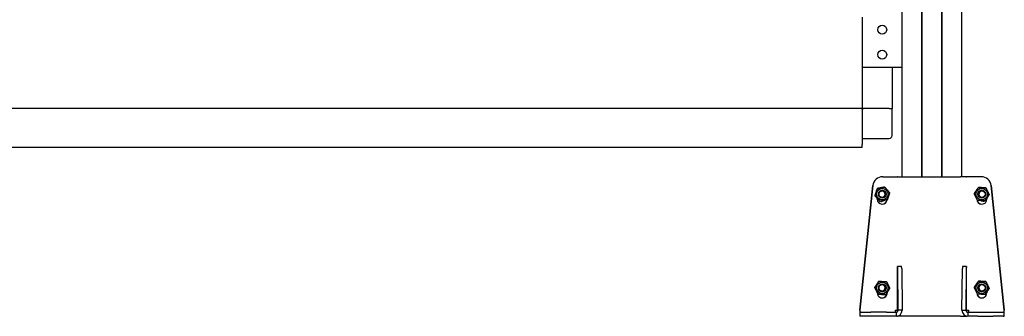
# Model space of a CAD drawing. Header units: millimetres. Extents: x 2512 to 4677, y 3159 to 5883.
# Tile 5 of 6: x 3689 to 4677, y 3820 to 4118. Entities that reach past the tile are written whole.
import ezdxf

# ---------------------------------------------------------------- set-up
doc = ezdxf.new("R2010")
doc.units = ezdxf.units.MM
doc.header["$LTSCALE"] = 25
doc.layers.add('VISIBILE', color=7, linetype='Continuous', lineweight=30)

msp = doc.modelspace()

# ---------------------------------------------------------------- linework, layer by layer
at = {"layer": 'VISIBILE'}
for p, q in [((4574.39, 3960.34), (4574.39, 5820.34)), ((4594.19, 3960.34), (4594.19, 5820.34)), ((4594.39, 3960.34), (4594.39, 5820.34)), ((4594.59, 3960.34), (4594.59, 5820.34)), ((4614.19, 3960.34), (4614.19, 5820.34)), ((4614.39, 3960.34), (4614.39, 5820.34)), ((4614.59, 3960.34), (4614.59, 5820.34)), ((4634.39, 3960.34), (4634.39, 5820.34)), ((4534.39, 4120.34), (4534.39, 4070.34)), ((4534.39, 4070.34), (4574.39, 4070.34)), ((4534.39, 4070.34), (4534.39, 4028.65)), ((4564.39, 4070.34), (4564.39, 4028.65)), ((4534.39, 4028.65), (3624.39, 4028.65)), ((4534.39, 4027.94), (4534.39, 4028.65)), ((4534.39, 4028.65), (4535.1, 4028.65)), ((4535.1, 4027.94), (4534.39, 4028.65)), ((4534.39, 4027.94), (4534.39, 4001.65)), ((4535.1, 4027.94), (4534.39, 4027.94)), ((4534.39, 4025.65), (4534.39, 3992.65)), ((4561.39, 4028.65), (4535.1, 4028.65)), ((4535.1, 4028.65), (4535.1, 4027.94)), ((4561.39, 4028.65), (4537.39, 4028.65)), ((4561.39, 4028.65), (4564.39, 4028.65)), ((4561.39, 4028.65), (4564.39, 4028.65)), ((4564.39, 4001.65), (4564.39, 4028.65)), ((4534.39, 3998.65), (4561.39, 3998.65)), ((4534.39, 3989.65), (3624.39, 3989.65)), ((4534.39, 3989.65), (4534.39, 3992.65)), ((4554.98, 3960.34), (4554.91, 3960.34)), ((4554.98, 3960.34), (4567.39, 3960.34)), ((4567.39, 3960.34), (4569.43, 3960.34)), ((4569.76, 3960.34), (4569.43, 3960.34)), ((4569.76, 3960.34), (4575.76, 3960.34)), ((4575.76, 3960.34), (4633.03, 3960.34)), ((4639.03, 3960.34), (4633.03, 3960.34)), ((4639.03, 3960.34), (4639.36, 3960.34)), ((4641.39, 3960.34), (4639.36, 3960.34)), ((4653.8, 3960.34), (4641.39, 3960.34)), ((4653.87, 3960.34), (4653.8, 3960.34)), ((4531.83, 3826.34), (4544.97, 3951.39)), ((4545.04, 3951.39), (4531.9, 3826.34)), ((4549.44, 3948.47), (4549.52, 3948.47)), ((4556.79, 3949.96), (4556.88, 3949.96)), ((4651.08, 3949.58), (4651, 3949.58)), ((4658.57, 3949.07), (4658.48, 3949.07)), ((4676.89, 3826.34), (4663.75, 3951.39)), ((4663.82, 3951.39), (4676.96, 3826.34)), ((4547.05, 3941.35), (4547.13, 3941.35)), ((4549.39, 3937.84), (4549.39, 3938.69)), ((4549.39, 3938.57), (4549.82, 3938.21)), ((4552.02, 3935.73), (4552.1, 3935.73)), ((4552.61, 3935.83), (4553.04, 3935.46)), ((4553.04, 3935.46), (4556.01, 3936.52)), ((4553.04, 3935.46), (4553.11, 3935.46)), ((4649.4, 3937.84), (4649.4, 3938.05)), ((4649.47, 3937.91), (4649.47, 3937.84)), ((4649.52, 3937.15), (4649.88, 3937.09)), ((4653.61, 3936.37), (4656.86, 3935.76)), ((4656.86, 3935.76), (4656.78, 3935.76)), ((4656.86, 3935.76), (4657.18, 3936.13)), ((4657.68, 3936.1), (4657.59, 3936.1)), ((4659.4, 3938.64), (4659.4, 3937.84)), ((4661.87, 3942.33), (4661.78, 3942.33)), ((4569.86, 3826.34), (4569.86, 3870.34)), ((4569.86, 3870.34), (4569.88, 3870.34)), ((4573.88, 3870.34), (4569.88, 3870.34)), ((4570.37, 3826.34), (4569.94, 3868.34)), ((4573.94, 3868.34), (4574.37, 3826.34)), ((4634.42, 3826.34), (4634.84, 3868.34)), ((4638.9, 3870.34), (4634.9, 3870.34)), ((4638.84, 3868.34), (4638.42, 3826.34)), ((4638.93, 3870.34), (4638.9, 3870.34)), ((4638.93, 3826.34), (4638.93, 3870.34)), ((4550.99, 3855.53), (4551.07, 3855.53)), ((4651.08, 3855.58), (4651, 3855.58)), ((4658.57, 3855.07), (4658.48, 3855.07)), ((4546.91, 3849.22), (4547, 3849.22)), ((4661.87, 3848.33), (4661.78, 3848.33)), ((4549.39, 3843.84), (4549.39, 3844.36)), ((4549.39, 3844.29), (4550.21, 3842.61)), ((4550.21, 3842.61), (4550.29, 3842.61)), ((4550.33, 3842.54), (4550.41, 3842.54)), ((4554.02, 3842.35), (4557.7, 3842.1)), ((4557.7, 3842.1), (4557.74, 3842.16)), ((4557.7, 3842.1), (4557.77, 3842.1)), ((4557.82, 3842.16), (4557.91, 3842.16)), ((4559.32, 3843.84), (4559.32, 3844.33)), ((4559.39, 3844.43), (4559.39, 3843.84)), ((4649.4, 3843.84), (4649.4, 3844.05)), ((4649.47, 3843.91), (4649.47, 3843.84)), ((4657.68, 3842.1), (4657.59, 3842.1)), ((4657.69, 3842.1), (4657.68, 3842.1)), ((4657.68, 3842.1), (4657.69, 3842.1)), ((4657.69, 3842.1), (4658.59, 3843.45)), ((4659.4, 3844.64), (4659.4, 3843.84)), ((4531.83, 3826.34), (4531.9, 3826.34)), ((4567.39, 3826.34), (4569.43, 3826.34)), ((4569.43, 3826.34), (4569.43, 3825.1)), ((4569.86, 3826.34), (4569.86, 3826.34)), ((4574.37, 3826.34), (4570.37, 3826.34)), ((4634.42, 3826.34), (4638.42, 3826.34)), ((4638.92, 3826.34), (4638.93, 3826.34)), ((4639.36, 3825.1), (4639.36, 3826.34)), ((4639.36, 3826.34), (4641.39, 3826.34)), ((4676.89, 3826.34), (4676.96, 3826.34)), ((4532.87, 3824.34), (4531.93, 3824.34)), ((4532.87, 3820.34), (4531.93, 3820.34)), ((4532.87, 3824.34), (4543.05, 3824.34)), ((4543.05, 3820.34), (4532.87, 3820.34)), ((4558.54, 3824.34), (4543.05, 3824.34)), ((4558.54, 3820.34), (4543.05, 3820.34)), ((4558.54, 3824.34), (4568.37, 3824.34)), ((4568.37, 3820.34), (4558.54, 3820.34)), ((4568.37, 3824.34), (4568.37, 3820.34)), ((4569.43, 3820.44), (4569.43, 3820.34)), ((4569.43, 3820.34), (4569.76, 3820.34)), ((4575.76, 3820.34), (4569.76, 3820.34)), ((4633.03, 3820.34), (4575.76, 3820.34)), ((4633.03, 3820.34), (4639.03, 3820.34)), ((4639.36, 3820.34), (4639.03, 3820.34)), ((4639.36, 3820.34), (4639.36, 3820.44)), ((4640.42, 3824.34), (4650.24, 3824.34)), ((4640.42, 3824.34), (4640.42, 3820.34)), ((4650.24, 3820.34), (4640.42, 3820.34)), ((4650.24, 3824.34), (4665.74, 3824.34)), ((4650.24, 3820.34), (4665.74, 3820.34)), ((4665.74, 3824.34), (4675.91, 3824.34)), ((4675.91, 3820.34), (4665.74, 3820.34)), ((4675.91, 3824.34), (4676.85, 3824.34)), ((4675.91, 3820.34), (4676.85, 3820.34))]:
    msp.add_line(p, q, dxfattribs=at)
for centre in [(4554.39, 4107.84), (4554.39, 4082.84)]:
    msp.add_circle(centre, 4.5, dxfattribs=at)
msp.add_arc((4561.39, 4001.65), 3, 270, 0, dxfattribs=at)
for centre, major_axis, ratio, start_param, end_param in [((4554.91, 3950.34), (0, 10), 0.999848, 0, 1.466077), ((4554.98, 3950.34), (0, 10), 0.999848, 0, 1.466077), ((4653.8, 3950.34), (0, 10), 0.999848, 4.817109, 6.283185), ((4653.87, 3950.34), (0, 10), 0.999848, 4.817109, 6.283185), ((4554.04, 3942.84), (0, 3.23), 0.999848, 3.013883, 6.410895), ((4654.75, 3942.84), (0, -3.23), 0.999848, 3.013883, 6.410895), ((4554.39, 3937.84), (0, -5), 0.999848, 4.712389, 7.72404), ((4554.32, 3937.84), (0, -5), 0.999848, 0.006982, 1.437905), ((4654.4, 3937.84), (0, -5), 0.999848, 4.712389, 7.853982), ((4654.47, 3937.84), (0, -5), 0.999848, 4.712389, 6.276203), ((4569.88, 3866.34), (0, 4), 0.017452, 5.235988, 6.283185), ((4573.88, 3866.34), (0, 4), 0.017452, 5.235988, 6.283185), ((4634.9, 3866.34), (0, 4), 0.017452, 0, 1.047198), ((4638.9, 3866.34), (0, 4), 0.017452, 0, 1.047198), ((4554.04, 3848.84), (0, 3.23), 0.999848, 3.013883, 6.410895), ((4654.75, 3848.84), (0, -3.23), 0.999848, 3.013883, 6.410895), ((4554.39, 3843.84), (0, -5), 0.999848, 4.712389, 7.853982), ((4554.32, 3843.84), (0, -5), 0.999848, 0.006982, 1.570796), ((4654.4, 3843.84), (0, -5), 0.999848, 4.712389, 7.853982), ((4654.47, 3843.84), (0, -5), 0.999848, 4.712389, 6.276203), ((4531.93, 3826.34), (0, -6), 0.017452, 4.712389, 6.283185), ((4531.93, 3826.34), (0, -2), 0.017452, 4.712389, 6.283185), ((4567.43, 3826.34), (0, -2), 0.017452, 4.712389, 6.283185), ((4567.86, 3826.34), (0, -2), 0.999848, 0, 1.570796), ((4568.37, 3826.34), (0, -6), 0.999848, 0.000254, 1.570796), ((4568.37, 3826.34), (0, -2), 0.999848, 0, 1.570796), ((4640.42, 3826.34), (0, -6), 0.999848, 4.712389, 6.282931), ((4640.42, 3826.34), (0, -2), 0.999848, 4.712389, 6.283185), ((4640.92, 3826.34), (0, -2), 0.999848, 4.712389, 6.283185), ((4641.36, 3826.34), (0, -2), 0.017452, 0, 1.570796), ((4676.85, 3826.34), (0, -6), 0.017452, 0, 1.570796), ((4676.85, 3826.34), (0, -2), 0.017452, 0, 1.570796)]:
    msp.add_ellipse(centre, major_axis=major_axis, ratio=ratio, start_param=start_param, end_param=end_param, dxfattribs=at)
for centre, major_axis in [((4554.51, 3942.84), (0, -5.8)), ((4554.51, 3942.84), (0, -4)), ((4554.5, 3942.84), (0, -3.32)), ((4654.28, 3942.84), (0, -5.8)), ((4654.28, 3942.84), (0, -4)), ((4654.29, 3942.84), (0, -3.32)), ((4554.51, 3848.84), (0, -5.8)), ((4654.28, 3848.84), (0, -5.8)), ((4554.51, 3848.84), (0, -4)), ((4554.5, 3848.84), (0, -3.32)), ((4654.28, 3848.84), (0, -4)), ((4654.29, 3848.84), (0, -3.32))]:
    msp.add_ellipse(centre, major_axis=major_axis, ratio=0.999848, dxfattribs=at)
for points, weights in [([(4549.44, 3948.47), (4548.22, 3944.91), (4547.05, 3941.35)], [1, 1.15470053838, 1]), ([(4547.13, 3941.35), (4548.35, 3944.91), (4549.52, 3948.47)], [1, 1.15470053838, 1]), ([(4556.79, 3949.96), (4553.1, 3949.21), (4549.44, 3948.47)], [1, 1.15470053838, 1]), ([(4549.52, 3948.47), (4553.22, 3949.21), (4556.88, 3949.96)], [1, 1.15470053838, 1]), ([(4556.88, 3949.96), (4559.38, 3947.15), (4561.84, 3944.33)], [1, 1.15470053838, 1]), ([(4561.84, 3944.33), (4560.67, 3940.78), (4559.46, 3937.22)], [1, 1.15470053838, 1]), ([(4646.81, 3943.36), (4648.88, 3946.47), (4651, 3949.58)], [1, 1.15470053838, 1]), ([(4651, 3949.58), (4654.72, 3949.33), (4658.48, 3949.07)], [1, 1.15470053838, 1]), ([(4658.57, 3949.07), (4654.84, 3949.33), (4651.08, 3949.58)], [1, 1.15470053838, 1]), ([(4658.48, 3949.07), (4660.11, 3945.7), (4661.78, 3942.33)], [1, 1.15470053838, 1]), ([(4661.87, 3942.33), (4660.24, 3945.7), (4658.57, 3949.07)], [1, 1.15470053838, 1]), ([(4547.05, 3941.35), (4549.52, 3938.54), (4552.02, 3935.73)], [1, 1.15470053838, 1]), ([(4552.1, 3935.73), (4549.64, 3938.54), (4547.13, 3941.35)], [1, 1.15470053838, 1]), ([(4559.46, 3937.22), (4555.8, 3936.47), (4552.1, 3935.73)], [1, 1.15470053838, 1]), ([(4553.11, 3935.46), (4554.76, 3936.05), (4556.2, 3936.55)], [1, 1.0328283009, 1.00886821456]), ([(4650.11, 3936.61), (4648.44, 3939.98), (4646.81, 3943.36)], [1, 1.15470053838, 1]), ([(4649.52, 3937.14), (4649.7, 3937.1), (4649.88, 3937.07)], [1.00190401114, 1.00520673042, 1.00787056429]), ([(4657.59, 3936.1), (4653.83, 3936.36), (4650.11, 3936.61)], [1, 1.15470053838, 1]), ([(4653.48, 3936.38), (4655.01, 3936.09), (4656.78, 3935.76)], [1.00750451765, 1.03373297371, 1]), ([(4661.78, 3942.33), (4659.67, 3939.22), (4657.59, 3936.1)], [1, 1.15470053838, 1]), ([(4657.68, 3936.1), (4659.79, 3939.22), (4661.87, 3942.33)], [1, 1.15470053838, 1]), ([(4550.99, 3855.53), (4548.93, 3852.38), (4546.91, 3849.22)], [1, 1.15470053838, 1]), ([(4547, 3849.22), (4549.05, 3852.38), (4551.07, 3855.53)], [1, 1.15470053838, 1]), ([(4551.07, 3855.53), (4554.84, 3855.33), (4558.57, 3855.14)], [1, 1.15470053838, 1]), ([(4558.57, 3855.14), (4560.3, 3851.8), (4561.98, 3848.46)], [1, 1.15470053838, 1]), ([(4646.81, 3849.36), (4648.88, 3852.47), (4651, 3855.58)], [1, 1.15470053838, 1]), ([(4651, 3855.58), (4654.72, 3855.33), (4658.48, 3855.07)], [1, 1.15470053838, 1]), ([(4658.57, 3855.07), (4654.84, 3855.33), (4651.08, 3855.58)], [1, 1.15470053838, 1]), ([(4658.48, 3855.07), (4660.11, 3851.7), (4661.78, 3848.33)], [1, 1.15470053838, 1]), ([(4661.87, 3848.33), (4660.24, 3851.7), (4658.57, 3855.07)], [1, 1.15470053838, 1]), ([(4546.91, 3849.22), (4548.6, 3845.88), (4550.33, 3842.54)], [1, 1.15470053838, 1]), ([(4550.41, 3842.54), (4548.72, 3845.88), (4547, 3849.22)], [1, 1.15470053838, 1]), ([(4561.98, 3848.46), (4559.96, 3845.31), (4557.91, 3842.16)], [1, 1.15470053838, 1]), ([(4650.11, 3842.61), (4648.44, 3845.98), (4646.81, 3849.36)], [1, 1.15470053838, 1]), ([(4661.78, 3848.33), (4659.67, 3845.22), (4657.59, 3842.1)], [1, 1.15470053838, 1]), ([(4657.68, 3842.1), (4659.79, 3845.22), (4661.87, 3848.33)], [1, 1.15470053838, 1]), ([(4550.33, 3842.54), (4554.06, 3842.35), (4557.82, 3842.16)], [1, 1.15470053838, 1]), ([(4557.91, 3842.16), (4554.18, 3842.35), (4550.41, 3842.54)], [1, 1.15470053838, 1]), ([(4557.77, 3842.1), (4557.79, 3842.13), (4557.81, 3842.16)], [1, 1.00064946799, 1.00127670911]), ([(4657.59, 3842.1), (4653.83, 3842.36), (4650.11, 3842.61)], [1, 1.15470053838, 1])]:
    msp.add_rational_spline(points, weights, degree=2, dxfattribs=at)

doc.saveas('drawing.dxf')
